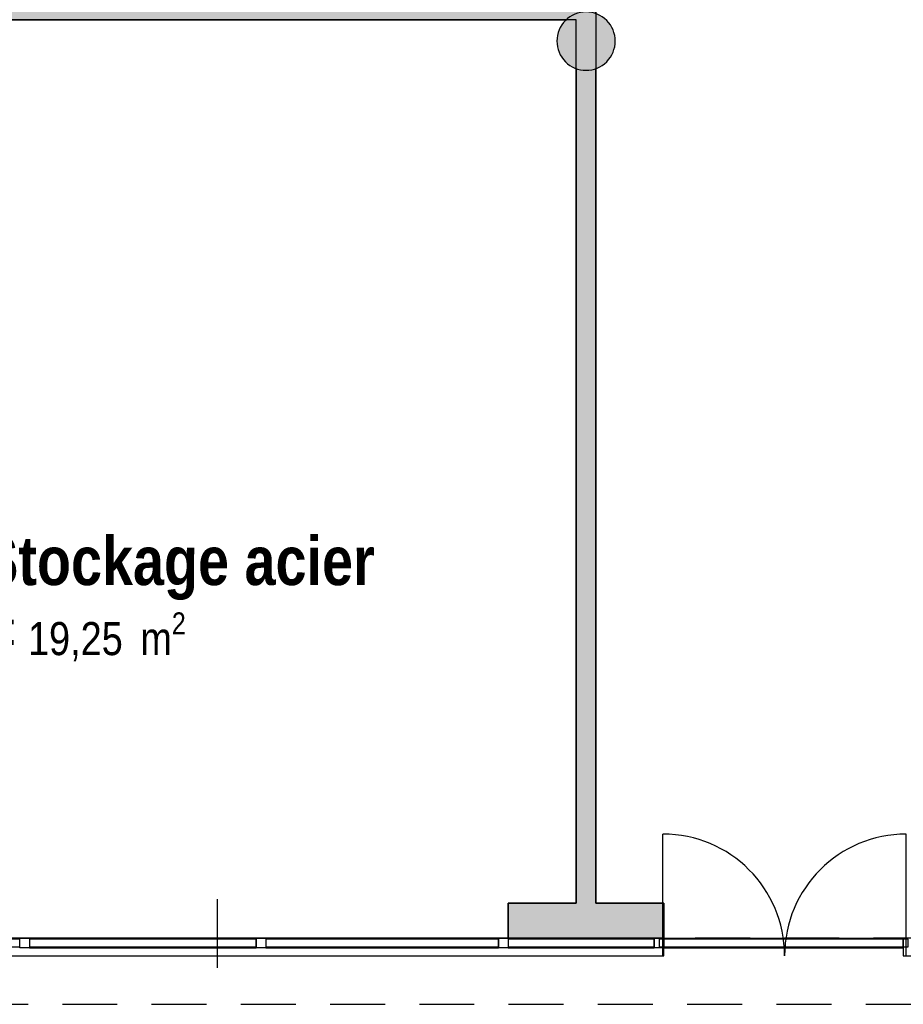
# Model space of a CAD drawing. Extents: x -24342 to 73038, y -9656 to 30949.
# Tile 78 of 170: x 7408 to 7862, y -1434 to -928. Entities that reach past the tile are written whole.
import ezdxf
from ezdxf.enums import TextEntityAlignment as Align

# ---------------------------------------------------------------- set-up
doc = ezdxf.new("R2010")
doc.units = 0
doc.set_wipeout_variables(frame=1)
for name, pattern in [('21.0032_xref_rdc_02_pro$0$Points tirets', [670.277762, 352.777767, -176.388884, 0, -141.111112]), ('21.0032_xref_rdc_02_pro$0$Tirets', [458.610928, 282.222247, -176.388681]), ('21.0032_xref_rdc_02_pro$0$Wipeout_Contour', [1000, 0, -1000]), ('ACAD_ISO12W100', [21, 12, -3, 0, -3, 0, -3])]:
    doc.linetypes.add(name, pattern=pattern)
for name, color, linetype in [('0_XREF', 250, 'Continuous'), ('21.0032_xref_rdc_02_pro$0$A-AREA-____-OTLN.Modèle IFC', 251, 'Continuous'), ('21.0032_xref_rdc_02_pro$0$A-GLAZ-CURT-OTLN.Modèle IFC', 251, 'Continuous'), ('21.0032_xref_rdc_02_pro$0$A-GLAZ-CWMG-OTLN.Modèle IFC', 251, 'Continuous'), ('21.0032_xref_rdc_02_pro$0$A-WALL-____-OTLN.Modèle IFC', 251, 'Continuous'), ('21.0032_xref_rdc_02_pro$0$Marques de Zone ARCHICAD', 251, 'Continuous'), ('21.0032_xref_rdc_02_pro$0$Portes ARCHICAD', 251, 'Continuous'), ('21.0032_xref_rdc_02_pro$0$S-COLS-____-OTLN.Modèle IFC', 251, 'Continuous')]:
    doc.layers.add(name, color=color, linetype=linetype)
doc.styles.add('21.0032_xref_rdc_02_pro$0$STYLE_GENERE_1', font='ARIALNB.TTF')
doc.styles.add('21.0032_xref_rdc_02_pro$0$STYLE_GENERE_2', font='ARIALN.TTF')

# ---------------------------------------------------------------- blocks, each defined once
blk = doc.blocks.new('21.0032_xref_rdc_02_pro$0$Stockage acier_SA_38_1', base_point=(74900, -12207.4))
at = {"layer": '21.0032_xref_rdc_02_pro$0$Marques de Zone ARCHICAD', "insert": (74122.4, -12325.8), "char_height": 170, "attachment_point": 1, "style": '21.0032_xref_rdc_02_pro$0$STYLE_GENERE_2'}
blk.add_mtext('\\A1;\\pt0,100;19,25{\\H0.66x;\\S^  ;} m{\\H0.66x;\\S2^  ;}', dxfattribs=at)
at = {"layer": '21.0032_xref_rdc_02_pro$0$Marques de Zone ARCHICAD'}
for tag, height, style, p in [('DUMMY_849', 250, '21.0032_xref_rdc_02_pro$0$STYLE_GENERE_1', (75917.7, -11861.5)), ('ROOM_NAME', 250, '21.0032_xref_rdc_02_pro$0$STYLE_GENERE_1', (73882.4, -11935.5)), ('calculatedAreaCode', 170, '21.0032_xref_rdc_02_pro$0$STYLE_GENERE_2', (73882.4, -12323.5))]:
    blk.add_attdef(tag, text='', height=height, dxfattribs=dict(at, style=style)).set_placement(p, align=Align.TOP_LEFT)
blk = doc.blocks.new('21.0032_xref_rdc_02_pro$0$Percement_48_1')
at = {"linetype": '21.0032_xref_rdc_02_pro$0$Wipeout_Contour', "ltscale": 485680.528368}
blk.add_wipeout([(78620, -14000), (78620, -14090), (78635.1, -14090), (81900, -14090), (81900, -14000), (78635.1, -14000)], dxfattribs=at).dxf.layer = '21.0032_xref_rdc_02_pro$0$A-WALL-____-OTLN.Modèle IFC'
at = {"layer": '21.0032_xref_rdc_02_pro$0$A-WALL-____-OTLN.Modèle IFC', "linetype": '21.0032_xref_rdc_02_pro$0$Points tirets'}
blk.add_line((80260, -13800), (80260, -14290), dxfattribs=at)
at = {"layer": '21.0032_xref_rdc_02_pro$0$A-WALL-____-OTLN.Modèle IFC', "linetype": 'Continuous', "flags": 128}
for points in [[(78620, -14000), (78620, -14090)], [(78635.1, -14000), (78620, -14000)], [(81900, -14000), (78635.1, -14000)], [(81900, -14090), (81900, -14000)], [(78620, -14090), (78635.1, -14090)], [(78635.1, -14090), (81900, -14090)]]:
    blk.add_lwpolyline(points, dxfattribs=at)
blk = doc.blocks.new('21.0032_xref_rdc_02_pro$0$Percement_49_1')
at = {"linetype": '21.0032_xref_rdc_02_pro$0$Wipeout_Contour', "ltscale": 462890.842907}
blk.add_wipeout([(72800, -14090), (77385.1, -14090), (77390, -14090), (77390, -14000), (77385.1, -14000), (72800, -14000)], dxfattribs=at).dxf.layer = '21.0032_xref_rdc_02_pro$0$A-WALL-____-OTLN.Modèle IFC'
at = {"layer": '21.0032_xref_rdc_02_pro$0$A-WALL-____-OTLN.Modèle IFC', "linetype": '21.0032_xref_rdc_02_pro$0$Points tirets'}
blk.add_line((75095, -13800), (75095, -14290), dxfattribs=at)
at = {"layer": '21.0032_xref_rdc_02_pro$0$A-WALL-____-OTLN.Modèle IFC', "linetype": 'Continuous', "flags": 128}
for points in [[(77385.1, -14000), (72800, -14000)], [(72800, -14000), (72800, -14090)], [(77390, -14000), (77385.1, -14000)], [(77390, -14090), (77390, -14000)], [(72800, -14090), (77385.1, -14090)], [(77385.1, -14090), (77390, -14090)]]:
    blk.add_lwpolyline(points, dxfattribs=at)
blk = doc.blocks.new('21.0032_xref_rdc_02_pro$0$Mur_138_1', base_point=(72800, -9230))
at = {"layer": '21.0032_xref_rdc_02_pro$0$A-WALL-____-OTLN.Modèle IFC', "linetype": 'Continuous'}
for points in [[(72800, -9280), (76890.5, -9280), (76901.8, -9268.6), (76940, -9249.2), (76940, -9180), (72800, -9180)], [(77040, -9180), (76940, -9180), (77001.9, -9241.9), (77036.4, -9247.3), (77040, -9249.2)], [(76940, -9180), (76940, -9249.2), (76943.6, -9247.3), (76990, -9240), (77001.9, -9241.9)]]:
    blk.add_hatch(color=256, dxfattribs=at).paths.add_polyline_path(points)
at = {"layer": '21.0032_xref_rdc_02_pro$0$A-WALL-____-OTLN.Modèle IFC', "linetype": 'Continuous', "flags": 128}
for points in [[(76940, -9180), (72800, -9180)], [(72800, -9280), (72800, -9180)], [(77040, -9249.2), (77040, -9180)], [(72800, -9280), (76890.5, -9280)]]:
    blk.add_lwpolyline(points, dxfattribs=at)
blk = doc.blocks.new('21.0032_xref_rdc_02_pro$0$Mur_140_1', base_point=(76990, -13910))
at = {"layer": '21.0032_xref_rdc_02_pro$0$A-WALL-____-OTLN.Modèle IFC', "linetype": 'Continuous'}
blk.add_hatch(color=256, dxfattribs=at).paths.add_polyline_path([(76940, -9531.4), (76940, -13820), (77040, -13820), (77040, -9531.4), (77038.8, -9531.4), (77036.4, -9532.7), (76990, -9540), (76943.6, -9532.7), (76941.2, -9531.4)])
at = {"layer": '21.0032_xref_rdc_02_pro$0$A-WALL-____-OTLN.Modèle IFC', "linetype": 'Continuous', "flags": 128}
for points in [[(76941.2, -9531.4), (76940, -9531.4)], [(76940, -9531.4), (76940, -13820)], [(77040, -13820), (77040, -9531.4)]]:
    blk.add_lwpolyline(points, dxfattribs=at)
blk = doc.blocks.new('21.0032_xref_rdc_02_pro$0$Mur_175_1', base_point=(76590, -13910))
at = {"layer": '21.0032_xref_rdc_02_pro$0$A-WALL-____-OTLN.Modèle IFC', "linetype": 'Continuous'}
blk.add_hatch(color=256, dxfattribs=at).paths.add_polyline_path([(76590, -14000), (77390, -14000), (77390, -13820), (76590, -13820)])
at = {"layer": '21.0032_xref_rdc_02_pro$0$A-WALL-____-OTLN.Modèle IFC', "linetype": 'Continuous', "flags": 128}
for points in [[(76940, -13820), (76590, -13820)], [(76590, -13820), (76590, -14000)], [(77390, -13820), (77040, -13820)], [(77390, -14000), (77390, -13820)], [(76590, -14000), (77390, -14000)]]:
    blk.add_lwpolyline(points, dxfattribs=at)
blk = doc.blocks.new('21.0032_xref_rdc_02_pro$0$Porte (Mur) 72[70]_1')
at = {"layer": '21.0032_xref_rdc_02_pro$0$Portes ARCHICAD', "linetype": 'Continuous'}
for p, q in [((77385.1, -14090), (77385.1, -13465)), ((78635.1, -14090), (78635.1, -13465))]:
    blk.add_line(p, q, dxfattribs=at)
for centre, start, end in [((77385.1, -14090), 0, 90), ((78635.1, -14090), 90, 180)]:
    blk.add_arc(centre, 625, start, end, dxfattribs=at)
blk = doc.blocks.new('21.0032_xref_rdc_02_pro$0$Porte (Mur) 73[71]_1')
at = {"layer": '21.0032_xref_rdc_02_pro$0$Portes ARCHICAD', "linetype": 'Continuous'}
for p, q in [((71350, -14090), (71350, -13365)), ((72800, -14090), (72800, -13365))]:
    blk.add_line(p, q, dxfattribs=at)
for centre, start, end in [((71350, -14090), 0, 90), ((72800, -14090), 90, 180)]:
    blk.add_arc(centre, 725, start, end, dxfattribs=at)
blk = doc.blocks.new('21.0032_xref_rdc_02_pro$0$Mur_184_1', base_point=(67415.1, -14045))
at = {"layer": '21.0032_xref_rdc_02_pro$0$Portes ARCHICAD', "linetype": 'Continuous'}
for name in ['21.0032_xref_rdc_02_pro$0$Porte (Mur) 73[71]_1', '21.0032_xref_rdc_02_pro$0$Porte (Mur) 72[70]_1']:
    blk.add_blockref(name, (0, 0), dxfattribs=at)
blk = doc.blocks.new('21.0032_xref_rdc_02_pro$0$Mur_212_1', base_point=(67420.1, -14169.9))
at = {"layer": '21.0032_xref_rdc_02_pro$0$A-WALL-____-OTLN.Modèle IFC', "linetype": '21.0032_xref_rdc_02_pro$0$Tirets', "flags": 128}
for points in [[(81960.1, -13999.9), (67420.1, -13999.9)], [(67420.1, -14339.9), (81960.1, -14339.9)]]:
    blk.add_lwpolyline(points, dxfattribs=at)
blk = doc.blocks.new('21.0032_xref_rdc_02_pro$0$Poteau_19_1', base_point=(76990, -9390))
at = {"layer": '21.0032_xref_rdc_02_pro$0$S-COLS-____-OTLN.Modèle IFC', "linetype": 'Continuous'}
blk.add_hatch(color=256, dxfattribs=at).paths.add_polyline_path([(76840, -9390, 0.414214), (76990, -9540, 0.414214), (77140, -9390, 0.414214), (76990, -9240, 0.414214)])
at = {"layer": '21.0032_xref_rdc_02_pro$0$S-COLS-____-OTLN.Modèle IFC', "linetype": 'Continuous', "flags": 128}
blk.add_lwpolyline([(76840, -9390, 0.414214), (76990, -9540, 0.414214), (77140, -9390, 0.414214), (76990, -9240, 0.414214)], format="xyb", close=True, dxfattribs=at)
blk = doc.blocks.new('21.0032_xref_rdc_02_pro$0$Elément Modèle 14[337]_1', base_point=(78005, -14000))
at = {"layer": '21.0032_xref_rdc_02_pro$0$A-GLAZ-CURT-OTLN.Modèle IFC', "linetype": 'Continuous'}
for p, q in [((77390, -14005), (77365, -14005)), ((77365, -14005), (77365, -14045)), ((77390, -14045), (77390, -14005)), ((78645, -14005), (78620, -14005)), ((78620, -14005), (78620, -14045)), ((78645, -14045), (78645, -14005)), ((77365, -14045), (77390, -14045)), ((78620, -14045), (78645, -14045))]:
    blk.add_line(p, q, dxfattribs=at)
blk = doc.blocks.new('21.0032_xref_rdc_02_pro$0$IFC Extruded[344]_1', base_point=(73465, -14000))
at = {"layer": '21.0032_xref_rdc_02_pro$0$A-GLAZ-CURT-OTLN.Modèle IFC', "linetype": 'Continuous'}
for p, q in [((74080, -14005), (72850, -14005)), ((72850, -14005), (72850, -14045)), ((74080, -14045), (74080, -14005)), ((72850, -14045), (74080, -14045))]:
    blk.add_line(p, q, dxfattribs=at)
blk = doc.blocks.new('21.0032_xref_rdc_02_pro$0$IFC Extruded[345]_1', base_point=(74712.5, -14000))
at = {"layer": '21.0032_xref_rdc_02_pro$0$A-GLAZ-CURT-OTLN.Modèle IFC', "linetype": 'Continuous'}
for p, q in [((75295, -14005), (74130, -14005)), ((74130, -14005), (74130, -14045)), ((75295, -14045), (75295, -14005)), ((74130, -14045), (75295, -14045))]:
    blk.add_line(p, q, dxfattribs=at)
blk = doc.blocks.new('21.0032_xref_rdc_02_pro$0$IFC Extruded[346]_1', base_point=(75942.5, -14000))
at = {"layer": '21.0032_xref_rdc_02_pro$0$A-GLAZ-CURT-OTLN.Modèle IFC', "linetype": 'Continuous'}
for p, q in [((76540, -14005), (75345, -14005)), ((75345, -14005), (75345, -14045)), ((76540, -14045), (76540, -14005)), ((75345, -14045), (76540, -14045))]:
    blk.add_line(p, q, dxfattribs=at)
blk = doc.blocks.new('21.0032_xref_rdc_02_pro$0$IFC Extruded[347]_1', base_point=(76965, -14000))
at = {"layer": '21.0032_xref_rdc_02_pro$0$A-GLAZ-CURT-OTLN.Modèle IFC', "linetype": 'Continuous'}
for p, q in [((77340, -14005), (76590, -14005)), ((76590, -14005), (76590, -14045)), ((77340, -14045), (77340, -14005)), ((76590, -14045), (77340, -14045))]:
    blk.add_line(p, q, dxfattribs=at)
blk = doc.blocks.new('21.0032_xref_rdc_02_pro$0$IFC Extruded[356]_1', base_point=(73465, -14000))
at = {"layer": '21.0032_xref_rdc_02_pro$0$A-GLAZ-CURT-OTLN.Modèle IFC', "linetype": 'Continuous'}
for p, q in [((74080, -14005), (72850, -14005)), ((72850, -14005), (72850, -14045)), ((74080, -14045), (74080, -14005)), ((72850, -14045), (74080, -14045))]:
    blk.add_line(p, q, dxfattribs=at)
blk = doc.blocks.new('21.0032_xref_rdc_02_pro$0$IFC Extruded[357]_1', base_point=(74712.5, -14000))
at = {"layer": '21.0032_xref_rdc_02_pro$0$A-GLAZ-CURT-OTLN.Modèle IFC', "linetype": 'Continuous'}
for p, q in [((75295, -14005), (74130, -14005)), ((74130, -14005), (74130, -14045)), ((75295, -14045), (75295, -14005)), ((74130, -14045), (75295, -14045))]:
    blk.add_line(p, q, dxfattribs=at)
blk = doc.blocks.new('21.0032_xref_rdc_02_pro$0$IFC Extruded[358]_1', base_point=(75942.5, -14000))
at = {"layer": '21.0032_xref_rdc_02_pro$0$A-GLAZ-CURT-OTLN.Modèle IFC', "linetype": 'Continuous'}
for p, q in [((76540, -14005), (75345, -14005)), ((75345, -14005), (75345, -14045)), ((76540, -14045), (76540, -14005)), ((75345, -14045), (76540, -14045))]:
    blk.add_line(p, q, dxfattribs=at)
blk = doc.blocks.new('21.0032_xref_rdc_02_pro$0$IFC Extruded[359]_1', base_point=(76965, -14000))
at = {"layer": '21.0032_xref_rdc_02_pro$0$A-GLAZ-CURT-OTLN.Modèle IFC', "linetype": 'Continuous'}
for p, q in [((77340, -14005), (76590, -14005)), ((76590, -14005), (76590, -14045)), ((77340, -14045), (77340, -14005)), ((76590, -14045), (77340, -14045))]:
    blk.add_line(p, q, dxfattribs=at)
blk = doc.blocks.new('21.0032_xref_rdc_02_pro$0$IFC Extruded[360]_1', base_point=(78005, -14000))
at = {"layer": '21.0032_xref_rdc_02_pro$0$A-GLAZ-CURT-OTLN.Modèle IFC', "linetype": 'Continuous'}
for p, q in [((78620, -14005), (77390, -14005)), ((77390, -14005), (77390, -14045)), ((78620, -14045), (78620, -14005)), ((77390, -14045), (78620, -14045))]:
    blk.add_line(p, q, dxfattribs=at)
blk = doc.blocks.new('21.0032_xref_rdc_02_pro$0$IFC Extruded[374]_1', base_point=(77340, -14000))
at = {"layer": '21.0032_xref_rdc_02_pro$0$A-GLAZ-CWMG-OTLN.Modèle IFC', "linetype": 'Continuous'}
for p, q in [((76590, -14000), (76590, -14050)), ((76590, -14000), (77340, -14000)), ((77340, -14000), (77340, -14050)), ((76590, -14050), (77340, -14050))]:
    blk.add_line(p, q, dxfattribs=at)
blk = doc.blocks.new('21.0032_xref_rdc_02_pro$0$IFC Extruded[375]_1', base_point=(76540, -14000))
at = {"layer": '21.0032_xref_rdc_02_pro$0$A-GLAZ-CWMG-OTLN.Modèle IFC', "linetype": 'Continuous'}
for p, q in [((75345, -14000), (75345, -14050)), ((75345, -14000), (76540, -14000)), ((76540, -14000), (76540, -14050)), ((75345, -14050), (76540, -14050))]:
    blk.add_line(p, q, dxfattribs=at)
blk = doc.blocks.new('21.0032_xref_rdc_02_pro$0$IFC Extruded[376]_1', base_point=(75295, -14000))
at = {"layer": '21.0032_xref_rdc_02_pro$0$A-GLAZ-CWMG-OTLN.Modèle IFC', "linetype": 'Continuous'}
for p, q in [((74130, -14000), (74130, -14050)), ((74130, -14000), (75295, -14000)), ((75295, -14000), (75295, -14050)), ((74130, -14050), (75295, -14050))]:
    blk.add_line(p, q, dxfattribs=at)
blk = doc.blocks.new('21.0032_xref_rdc_02_pro$0$IFC Extruded[394]_1', base_point=(78620, -14000))
at = {"layer": '21.0032_xref_rdc_02_pro$0$A-GLAZ-CWMG-OTLN.Modèle IFC', "linetype": 'Continuous'}
for p, q in [((77390, -14000), (77390, -14050)), ((77390, -14000), (78620, -14000)), ((78620, -14000), (78620, -14050)), ((77390, -14050), (78620, -14050))]:
    blk.add_line(p, q, dxfattribs=at)
blk = doc.blocks.new('21.0032_xref_rdc_02_pro$0$IFC Extruded[395]_1', base_point=(77340, -14000))
at = {"layer": '21.0032_xref_rdc_02_pro$0$A-GLAZ-CWMG-OTLN.Modèle IFC', "linetype": 'Continuous'}
for p, q in [((76590, -14000), (76590, -14050)), ((76590, -14000), (77340, -14000)), ((77340, -14000), (77340, -14050)), ((76590, -14050), (77340, -14050))]:
    blk.add_line(p, q, dxfattribs=at)
blk = doc.blocks.new('21.0032_xref_rdc_02_pro$0$IFC Extruded[396]_1', base_point=(76540, -14000))
at = {"layer": '21.0032_xref_rdc_02_pro$0$A-GLAZ-CWMG-OTLN.Modèle IFC', "linetype": 'Continuous'}
for p, q in [((75345, -14000), (75345, -14050)), ((75345, -14000), (76540, -14000)), ((76540, -14000), (76540, -14050)), ((75345, -14050), (76540, -14050))]:
    blk.add_line(p, q, dxfattribs=at)
blk = doc.blocks.new('21.0032_xref_rdc_02_pro$0$IFC Extruded[397]_1', base_point=(75295, -14000))
at = {"layer": '21.0032_xref_rdc_02_pro$0$A-GLAZ-CWMG-OTLN.Modèle IFC', "linetype": 'Continuous'}
for p, q in [((74130, -14000), (74130, -14050)), ((74130, -14000), (75295, -14000)), ((75295, -14000), (75295, -14050)), ((74130, -14050), (75295, -14050))]:
    blk.add_line(p, q, dxfattribs=at)
blk = doc.blocks.new('21.0032_xref_rdc_02_pro$0$IFC Extruded[404]_1', base_point=(77365, -14000))
at = {"layer": '21.0032_xref_rdc_02_pro$0$A-GLAZ-CWMG-OTLN.Modèle IFC', "linetype": 'Continuous'}
for p, q in [((77340, -14050), (77340, -14000)), ((77340, -14000), (77390, -14000)), ((77390, -14000), (77390, -14050)), ((77390, -14050), (77340, -14050))]:
    blk.add_line(p, q, dxfattribs=at)
blk = doc.blocks.new('21.0032_xref_rdc_02_pro$0$IFC Extruded[405]_1', base_point=(77365, -14000))
at = {"layer": '21.0032_xref_rdc_02_pro$0$A-GLAZ-CWMG-OTLN.Modèle IFC', "linetype": 'Continuous'}
for p, q in [((77340, -14050), (77340, -14000)), ((77340, -14000), (77390, -14000)), ((77390, -14000), (77390, -14050)), ((77390, -14050), (77340, -14050))]:
    blk.add_line(p, q, dxfattribs=at)
blk = doc.blocks.new('21.0032_xref_rdc_02_pro$0$IFC Extruded[406]_1', base_point=(77365, -14000))
at = {"layer": '21.0032_xref_rdc_02_pro$0$A-GLAZ-CWMG-OTLN.Modèle IFC', "linetype": 'Continuous'}
for p, q in [((77340, -14050), (77340, -14000)), ((77340, -14000), (77390, -14000)), ((77390, -14000), (77390, -14050)), ((77390, -14050), (77340, -14050))]:
    blk.add_line(p, q, dxfattribs=at)
blk = doc.blocks.new('21.0032_xref_rdc_02_pro$0$IFC Extruded[407]_1', base_point=(76565, -14000))
at = {"layer": '21.0032_xref_rdc_02_pro$0$A-GLAZ-CWMG-OTLN.Modèle IFC', "linetype": 'Continuous'}
for p, q in [((76540, -14050), (76540, -14000)), ((76540, -14000), (76590, -14000)), ((76590, -14000), (76590, -14050)), ((76590, -14050), (76540, -14050))]:
    blk.add_line(p, q, dxfattribs=at)
blk = doc.blocks.new('21.0032_xref_rdc_02_pro$0$IFC Extruded[408]_1', base_point=(76565, -14000))
at = {"layer": '21.0032_xref_rdc_02_pro$0$A-GLAZ-CWMG-OTLN.Modèle IFC', "linetype": 'Continuous'}
for p, q in [((76540, -14050), (76540, -14000)), ((76540, -14000), (76590, -14000)), ((76590, -14000), (76590, -14050)), ((76590, -14050), (76540, -14050))]:
    blk.add_line(p, q, dxfattribs=at)
blk = doc.blocks.new('21.0032_xref_rdc_02_pro$0$IFC Extruded[409]_1', base_point=(76565, -14000))
at = {"layer": '21.0032_xref_rdc_02_pro$0$A-GLAZ-CWMG-OTLN.Modèle IFC', "linetype": 'Continuous'}
for p, q in [((76540, -14050), (76540, -14000)), ((76540, -14000), (76590, -14000)), ((76590, -14000), (76590, -14050)), ((76590, -14050), (76540, -14050))]:
    blk.add_line(p, q, dxfattribs=at)
blk = doc.blocks.new('21.0032_xref_rdc_02_pro$0$IFC Extruded[410]_1', base_point=(75320, -14000))
at = {"layer": '21.0032_xref_rdc_02_pro$0$A-GLAZ-CWMG-OTLN.Modèle IFC', "linetype": 'Continuous'}
for p, q in [((75295, -14050), (75295, -14000)), ((75295, -14000), (75345, -14000)), ((75345, -14000), (75345, -14050)), ((75345, -14050), (75295, -14050))]:
    blk.add_line(p, q, dxfattribs=at)
blk = doc.blocks.new('21.0032_xref_rdc_02_pro$0$IFC Extruded[411]_1', base_point=(75320, -14000))
at = {"layer": '21.0032_xref_rdc_02_pro$0$A-GLAZ-CWMG-OTLN.Modèle IFC', "linetype": 'Continuous'}
for p, q in [((75295, -14050), (75295, -14000)), ((75295, -14000), (75345, -14000)), ((75345, -14000), (75345, -14050)), ((75345, -14050), (75295, -14050))]:
    blk.add_line(p, q, dxfattribs=at)
blk = doc.blocks.new('21.0032_xref_rdc_02_pro$0$IFC Extruded[412]_1', base_point=(75320, -14000))
at = {"layer": '21.0032_xref_rdc_02_pro$0$A-GLAZ-CWMG-OTLN.Modèle IFC', "linetype": 'Continuous'}
for p, q in [((75295, -14050), (75295, -14000)), ((75295, -14000), (75345, -14000)), ((75345, -14000), (75345, -14050)), ((75345, -14050), (75295, -14050))]:
    blk.add_line(p, q, dxfattribs=at)
blk = doc.blocks.new('21.0032_xref_rdc_02_pro$0$IFC Extruded[413]_1', base_point=(74105, -14000))
at = {"layer": '21.0032_xref_rdc_02_pro$0$A-GLAZ-CWMG-OTLN.Modèle IFC', "linetype": 'Continuous'}
for p, q in [((74080, -14050), (74080, -14000)), ((74080, -14000), (74130, -14000)), ((74130, -14000), (74130, -14050)), ((74130, -14050), (74080, -14050))]:
    blk.add_line(p, q, dxfattribs=at)
blk = doc.blocks.new('21.0032_xref_rdc_02_pro$0$IFC Extruded[414]_1', base_point=(74105, -14000))
at = {"layer": '21.0032_xref_rdc_02_pro$0$A-GLAZ-CWMG-OTLN.Modèle IFC', "linetype": 'Continuous'}
for p, q in [((74080, -14050), (74080, -14000)), ((74080, -14000), (74130, -14000)), ((74130, -14000), (74130, -14050)), ((74130, -14050), (74080, -14050))]:
    blk.add_line(p, q, dxfattribs=at)
blk = doc.blocks.new('21.0032_xref_rdc_02_pro$0$IFC Extruded[415]_1', base_point=(74105, -14000))
at = {"layer": '21.0032_xref_rdc_02_pro$0$A-GLAZ-CWMG-OTLN.Modèle IFC', "linetype": 'Continuous'}
for p, q in [((74080, -14050), (74080, -14000)), ((74080, -14000), (74130, -14000)), ((74130, -14000), (74130, -14050)), ((74130, -14050), (74080, -14050))]:
    blk.add_line(p, q, dxfattribs=at)
blk = doc.blocks.new('21.0032_xref_rdc_02_pro$0$IFC Extruded[434]_1', base_point=(78620, -14000))
at = {"layer": '21.0032_xref_rdc_02_pro$0$A-GLAZ-CWMG-OTLN.Modèle IFC', "linetype": 'Continuous'}
for p, q in [((77390, -14000), (77390, -14050)), ((77390, -14000), (78620, -14000)), ((78620, -14000), (78620, -14050)), ((77390, -14050), (78620, -14050))]:
    blk.add_line(p, q, dxfattribs=at)
blk = doc.blocks.new('21.0032_xref_rdc_02_pro$0$IFC Extruded[435]_1', base_point=(77340, -14000))
at = {"layer": '21.0032_xref_rdc_02_pro$0$A-GLAZ-CWMG-OTLN.Modèle IFC', "linetype": 'Continuous'}
for p, q in [((76590, -14000), (76590, -14050)), ((76590, -14000), (77340, -14000)), ((77340, -14000), (77340, -14050)), ((76590, -14050), (77340, -14050))]:
    blk.add_line(p, q, dxfattribs=at)
blk = doc.blocks.new('21.0032_xref_rdc_02_pro$0$IFC Extruded[436]_1', base_point=(76540, -14000))
at = {"layer": '21.0032_xref_rdc_02_pro$0$A-GLAZ-CWMG-OTLN.Modèle IFC', "linetype": 'Continuous'}
for p, q in [((75345, -14000), (75345, -14050)), ((75345, -14000), (76540, -14000)), ((76540, -14000), (76540, -14050)), ((75345, -14050), (76540, -14050))]:
    blk.add_line(p, q, dxfattribs=at)
blk = doc.blocks.new('21.0032_xref_rdc_02_pro$0$IFC Extruded[437]_1', base_point=(75295, -14000))
at = {"layer": '21.0032_xref_rdc_02_pro$0$A-GLAZ-CWMG-OTLN.Modèle IFC', "linetype": 'Continuous'}
for p, q in [((74130, -14000), (74130, -14050)), ((74130, -14000), (75295, -14000)), ((75295, -14000), (75295, -14050)), ((74130, -14050), (75295, -14050))]:
    blk.add_line(p, q, dxfattribs=at)
blk = doc.blocks.new('21.0032_xref_rdc_02_pro')
at = {"layer": '21.0032_xref_rdc_02_pro$0$A-AREA-____-OTLN.Modèle IFC', "linetype": 'Continuous', "flags": 128}
for points in [[(7704, -953.14), (7704, -1382), (7739, -1382), (7739, -1400), (8259.01, -1400), (8259.01, -1381.99), (8339, -1381.99), (8339, -1399.99), (8563.37, -1399.99), (8563.37, -1370), (8581.37, -1370), (8382.01, -538), (7704, -538), (7704, -924.86)], [(7694, -928), (7286, -928), (7286, -1400), (7659, -1400), (7659, -1382), (7694, -1382), (7694, -953.14)]]:
    blk.add_lwpolyline(points, close=True, dxfattribs=at)
at = {"layer": '21.0032_xref_rdc_02_pro$0$A-AREA-____-OTLN.Modèle IFC', "linetype": 'Continuous', "xscale": 0.1, "yscale": 0.1, "zscale": 0.1}
blk.add_blockref('21.0032_xref_rdc_02_pro$0$Stockage acier_SA_38_1', (7490, -1220.74), dxfattribs=at).add_auto_attribs({'ROOM_NAME': 'Stockage acier', 'calculatedAreaCode': 'S: '})
at = {"layer": '21.0032_xref_rdc_02_pro$0$A-WALL-____-OTLN.Modèle IFC', "xscale": 0.1, "yscale": 0.1, "zscale": 0.1}
blk.add_blockref('21.0032_xref_rdc_02_pro$0$Mur_138_1', (7280, -923), dxfattribs=at)
at = {"layer": '21.0032_xref_rdc_02_pro$0$S-COLS-____-OTLN.Modèle IFC', "xscale": 0.1, "yscale": 0.1, "zscale": 0.1}
blk.add_blockref('21.0032_xref_rdc_02_pro$0$Poteau_19_1', (7699, -939), dxfattribs=at)
at = {"layer": '21.0032_xref_rdc_02_pro$0$A-WALL-____-OTLN.Modèle IFC', "linetype": 'Continuous', "xscale": 0.1, "yscale": 0.1, "zscale": 0.1}
for name in ['21.0032_xref_rdc_02_pro$0$Percement_49_1', '21.0032_xref_rdc_02_pro$0$Percement_48_1']:
    blk.add_blockref(name, (0, 0), dxfattribs=at)
at = {"layer": '21.0032_xref_rdc_02_pro$0$A-GLAZ-CURT-OTLN.Modèle IFC', "linetype": 'Continuous', "xscale": 0.1, "yscale": 0.1, "zscale": 0.1}
for name, p in [('21.0032_xref_rdc_02_pro$0$IFC Extruded[344]_1', (7346.5, -1400)), ('21.0032_xref_rdc_02_pro$0$IFC Extruded[356]_1', (7346.5, -1400)), ('21.0032_xref_rdc_02_pro$0$IFC Extruded[345]_1', (7471.25, -1400)), ('21.0032_xref_rdc_02_pro$0$IFC Extruded[357]_1', (7471.25, -1400)), ('21.0032_xref_rdc_02_pro$0$IFC Extruded[346]_1', (7594.25, -1400)), ('21.0032_xref_rdc_02_pro$0$IFC Extruded[358]_1', (7594.25, -1400)), ('21.0032_xref_rdc_02_pro$0$IFC Extruded[347]_1', (7696.5, -1400)), ('21.0032_xref_rdc_02_pro$0$IFC Extruded[359]_1', (7696.5, -1400)), ('21.0032_xref_rdc_02_pro$0$Elément Modèle 14[337]_1', (7800.5, -1400)), ('21.0032_xref_rdc_02_pro$0$IFC Extruded[360]_1', (7800.5, -1400))]:
    blk.add_blockref(name, p, dxfattribs=at)
at = {"layer": '21.0032_xref_rdc_02_pro$0$A-GLAZ-CWMG-OTLN.Modèle IFC', "linetype": 'Continuous', "xscale": 0.1, "yscale": 0.1, "zscale": 0.1}
for name, p in [('21.0032_xref_rdc_02_pro$0$IFC Extruded[413]_1', (7410.5, -1400)), ('21.0032_xref_rdc_02_pro$0$IFC Extruded[414]_1', (7410.5, -1400)), ('21.0032_xref_rdc_02_pro$0$IFC Extruded[415]_1', (7410.5, -1400)), ('21.0032_xref_rdc_02_pro$0$IFC Extruded[376]_1', (7529.5, -1400)), ('21.0032_xref_rdc_02_pro$0$IFC Extruded[397]_1', (7529.5, -1400)), ('21.0032_xref_rdc_02_pro$0$IFC Extruded[437]_1', (7529.5, -1400)), ('21.0032_xref_rdc_02_pro$0$IFC Extruded[410]_1', (7532, -1400)), ('21.0032_xref_rdc_02_pro$0$IFC Extruded[411]_1', (7532, -1400)), ('21.0032_xref_rdc_02_pro$0$IFC Extruded[412]_1', (7532, -1400)), ('21.0032_xref_rdc_02_pro$0$IFC Extruded[375]_1', (7654, -1400)), ('21.0032_xref_rdc_02_pro$0$IFC Extruded[396]_1', (7654, -1400)), ('21.0032_xref_rdc_02_pro$0$IFC Extruded[436]_1', (7654, -1400)), ('21.0032_xref_rdc_02_pro$0$IFC Extruded[407]_1', (7656.5, -1400)), ('21.0032_xref_rdc_02_pro$0$IFC Extruded[408]_1', (7656.5, -1400)), ('21.0032_xref_rdc_02_pro$0$IFC Extruded[409]_1', (7656.5, -1400)), ('21.0032_xref_rdc_02_pro$0$IFC Extruded[374]_1', (7734, -1400)), ('21.0032_xref_rdc_02_pro$0$IFC Extruded[395]_1', (7734, -1400)), ('21.0032_xref_rdc_02_pro$0$IFC Extruded[435]_1', (7734, -1400)), ('21.0032_xref_rdc_02_pro$0$IFC Extruded[404]_1', (7736.5, -1400)), ('21.0032_xref_rdc_02_pro$0$IFC Extruded[405]_1', (7736.5, -1400)), ('21.0032_xref_rdc_02_pro$0$IFC Extruded[406]_1', (7736.5, -1400)), ('21.0032_xref_rdc_02_pro$0$IFC Extruded[394]_1', (7862, -1400)), ('21.0032_xref_rdc_02_pro$0$IFC Extruded[434]_1', (7862, -1400))]:
    blk.add_blockref(name, p, dxfattribs=at)
at = {"layer": '21.0032_xref_rdc_02_pro$0$A-WALL-____-OTLN.Modèle IFC', "xscale": 0.1, "yscale": 0.1, "zscale": 0.1}
for name, p in [('21.0032_xref_rdc_02_pro$0$Mur_140_1', (7699, -1391)), ('21.0032_xref_rdc_02_pro$0$Mur_184_1', (6741.51, -1404.5)), ('21.0032_xref_rdc_02_pro$0$Mur_175_1', (7659, -1391)), ('21.0032_xref_rdc_02_pro$0$Mur_212_1', (6742.01, -1416.99))]:
    blk.add_blockref(name, p, dxfattribs=at)

msp = doc.modelspace()

# ---------------------------------------------------------------- block references
at = {"layer": '0_XREF', "linetype": 'ACAD_ISO12W100'}
msp.add_blockref('21.0032_xref_rdc_02_pro', (0, 0), dxfattribs=at)

doc.saveas('drawing.dxf')
